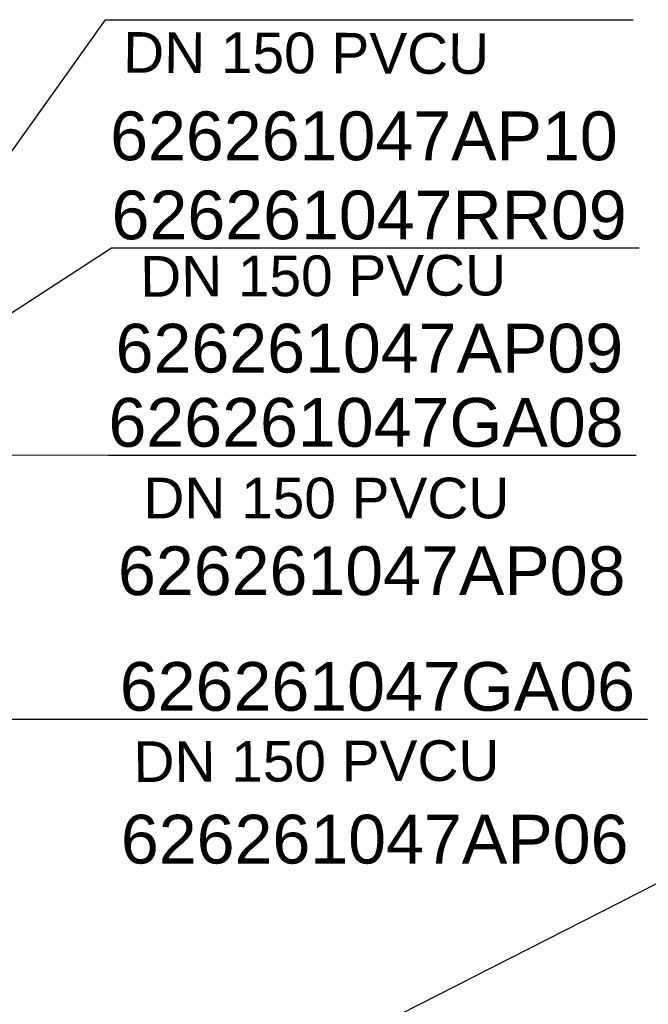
# Model space of a CAD drawing. Extents: x 356718 to 357658, y 5762241 to 5762615.
# Tile 25 of 157: x 356940 to 356950, y 5762398 to 5762414. Entities that reach past the tile are written whole.
import ezdxf
from ezdxf.enums import TextEntityAlignment as Align

# ---------------------------------------------------------------- set-up
doc = ezdxf.new("R2010")
doc.units = 0
doc.header["$MEASUREMENT"] = 0
doc.linetypes.add('AUSGEZOGEN', pattern=[0])
doc.layers.add('114_00133_Schachtnummer', color=7, linetype='AUSGEZOGEN', true_color=0x000000)
doc.layers.add('124_10626_Standard__Laenge____1', color=7, linetype='AUSGEZOGEN', true_color=0x000000)
doc.styles.add('ARIAL', font='arial.ttf', dxfattribs={"height": 1.5})

msp = doc.modelspace()

# ---------------------------------------------------------------- linework, layer by layer
at = {"layer": '114_00133_Schachtnummer', "color": 18, "linetype": 'AUSGEZOGEN', "true_color": 0x000000}
for points in [[(356936.964, 5762408.139), (356941.007, 5762413.811), (356949.462, 5762413.811)], [(356937.19, 5762407.61), (356941.106, 5762410.156), (356949.561, 5762410.156)], [(356936.724, 5762406.834), (356941.056, 5762406.832), (356949.511, 5762406.832)], [(356937.965, 5762402.601), (356941.238, 5762402.599), (356949.694, 5762402.599)], [(356939.293, 5762394.593), (356951.606, 5762400.863), (356960.062, 5762400.863)]]:
    msp.add_lwpolyline(points, dxfattribs=at)

# ---------------------------------------------------------------- texts
at = {"layer": '114_00133_Schachtnummer', "color": 18, "true_color": 0x000000, "style": 'ARIAL'}
for s, p in [('626261047AP10', (356941.083, 5762412.34)), ('626261047RR09', (356941.106, 5762411.072)), ('626261047AP09', (356941.17, 5762408.937)), ('626261047GA08', (356941.056, 5762407.748)), ('626261047AP08', (356941.208, 5762405.369)), ('626261047GA06', (356941.238, 5762403.515)), ('626261047AP06', (356941.255, 5762401.067))]:
    msp.add_text(s, height=0.78136, dxfattribs=at).set_placement(p, align=Align.TOP_LEFT)
at = {"layer": '124_10626_Standard__Laenge____1', "color": 18, "true_color": 0x000000, "style": 'ARIAL'}
for rotation, p in [(359.8, (356941.293, 5762413.613)), (0.2, (356941.563, 5762410.022)), (0.2, (356941.456, 5762402.243))]:
    msp.add_text('DN 150 PVCU', height=0.65113, rotation=rotation, dxfattribs=at).set_placement(p, align=Align.TOP_LEFT)
msp.add_text('DN 150 PVCU', height=0.65113, dxfattribs=at).set_placement((356941.616, 5762406.47), align=Align.TOP_LEFT)

doc.saveas('drawing.dxf')
